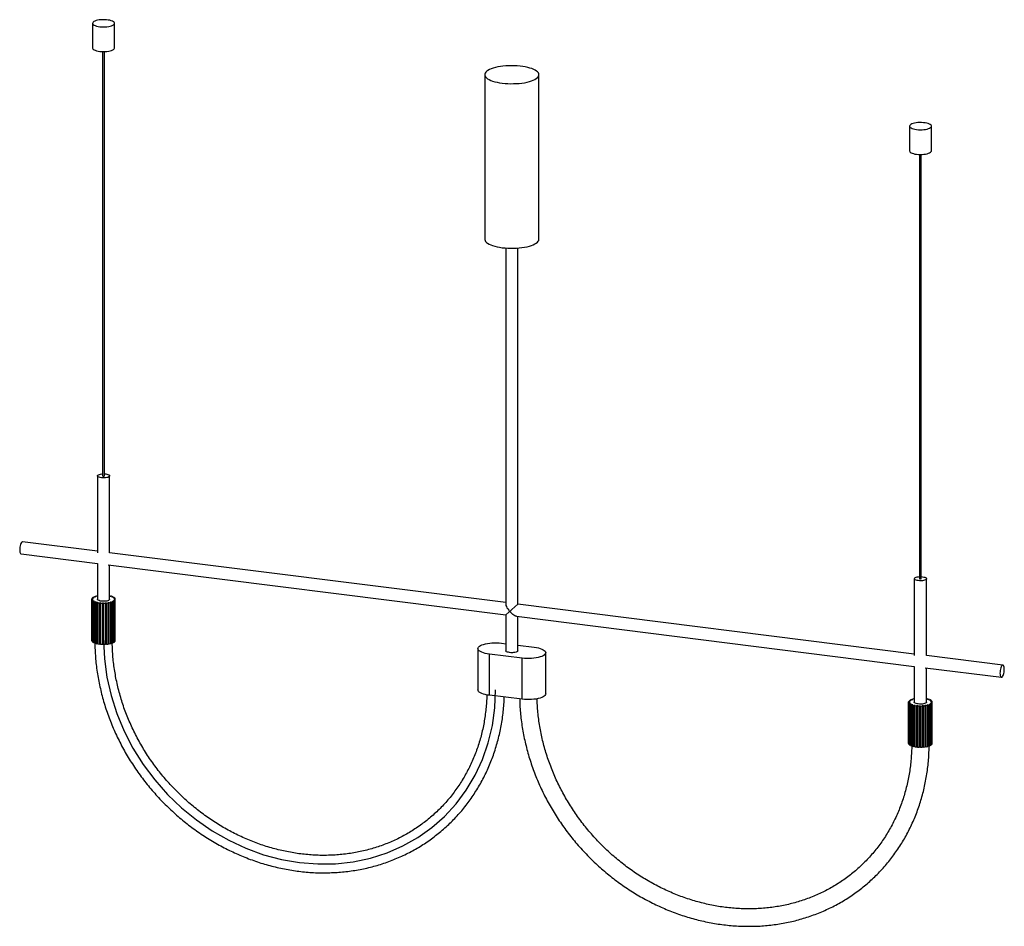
# Paper-space layout '_Dimétrica' of a CAD drawing. Header units: millimetres. Extents: x -564 to 564, y -787 to 252.
import ezdxf

# ---------------------------------------------------------------- set-up
doc = ezdxf.new("R2010")
doc.units = ezdxf.units.MM

psp = doc.layouts.new('_Dimétrica')

# ---------------------------------------------------------------- linework, layer by layer
at = {"color": 7, "linetype": 'Continuous', "lineweight": 25}
for p, q in [((-480, 247.5), (-480, 219.2)), ((-455, 219.2), (-455, 247.5)), ((-468.5, 215), (-468.5, -271.1)), ((-466.5, -271.1), (-466.5, 215)), ((-31, 188.6), (-31, 0)), ((31, 0), (31, 188.6)), ((455.4, 129.6), (455.4, 101.3)), ((480.4, 101.3), (480.4, 129.6)), ((466.9, 97.2), (466.9, -388.9)), ((468.9, -388.9), (468.9, 97.2)), ((-7, -10.1), (-7, -418.1)), ((7, -418.1), (7, -10.1)), ((-474.5, -271.1), (-474.5, -359.2)), ((-460.5, -359.2), (-460.5, -271.1)), ((-474.5, -357.4), (-560.2, -346.6)), ((-561.9, -360.5), (-474.5, -371.5)), ((-7, -416.3), (-460.5, -359.2)), ((-474.5, -371.5), (-474.5, -412.5)), ((-462.2, -373.1), (-7, -430.4)), ((-460.5, -412.5), (-460.5, -373.3)), ((460.9, -388.9), (460.9, -477)), ((474.9, -477), (474.9, -388.9)), ((-480.8, -411.7), (-481, -412.3)), ((-481, -412.3), (-480, -412.4)), ((-481, -459.5), (-481, -412.3)), ((-481, -412.8), (-480.7, -413.5)), ((-480, -412.8), (-481, -412.8)), ((-481, -460), (-481, -412.8)), ((-479.8, -411.7), (-480.8, -411.7)), ((-480.7, -413.5), (-479.7, -413.4)), ((-480.7, -460.6), (-480.7, -413.5)), ((-479.8, -410.6), (-480.5, -411.2)), ((-480.5, -411.2), (-479.5, -411.3)), ((-480.5, -411.7), (-480.5, -411.2)), ((-479.4, -413.8), (-480.3, -413.9)), ((-480.3, -413.9), (-479.6, -414.5)), ((-480.3, -461.1), (-480.3, -413.9)), ((-480, -412.5), (-480, -412.8)), ((-478.8, -410.7), (-479.8, -410.6)), ((-479.7, -413.4), (-479.7, -413.8)), ((-479.6, -414.5), (-478.6, -414.4)), ((-479.6, -461.7), (-479.6, -414.5)), ((-478, -409.6), (-479.1, -410.2)), ((-479.1, -410.2), (-478.3, -410.4)), ((-479.1, -410.7), (-479.1, -410.2)), ((-478.1, -414.7), (-478.9, -414.9)), ((-478.9, -414.9), (-477.7, -415.5)), ((-478.9, -462.1), (-478.9, -414.9)), ((-478.6, -414.4), (-478.6, -414.9)), ((-477.1, -409.8), (-478, -409.6)), ((-477.7, -415.5), (-476.9, -415.3)), ((-477.7, -462.6), (-477.7, -415.5)), ((-475.5, -408.9), (-477, -409.3)), ((-477, -409.3), (-476.3, -409.6)), ((-477, -409.8), (-477, -409.3)), ((-476.9, -415.3), (-476.9, -462.4)), ((-476.1, -415.5), (-476.7, -415.8)), ((-476.7, -415.8), (-475.2, -416.2)), ((-476.7, -462.9), (-476.7, -415.8)), ((-474.8, -409.1), (-475.5, -408.9)), ((-475.2, -416.2), (-474.5, -416)), ((-475.2, -463.4), (-475.2, -416.2)), ((-474.5, -416), (-474.5, -463.1)), ((-473.5, -416.2), (-474, -416.5)), ((-474, -416.5), (-472.1, -416.7)), ((-474, -463.6), (-474, -416.5)), ((-472.1, -416.7), (-471.7, -416.4)), ((-472.1, -463.9), (-472.1, -416.7)), ((-471.7, -416.4), (-471.7, -463.6)), ((-470.6, -416.5), (-470.8, -416.9)), ((-470.8, -416.9), (-468.8, -417)), ((-470.8, -464), (-470.8, -416.9)), ((-468.8, -417), (-468.7, -416.7)), ((-468.8, -464.1), (-468.8, -417)), ((-468.7, -416.7), (-468.7, -463.8)), ((-467.5, -416.7), (-467.4, -417)), ((-467.5, -463.8), (-467.5, -416.7)), ((-467.4, -417), (-465.4, -417)), ((-467.4, -464.2), (-467.4, -417)), ((-465.4, -417), (-465.5, -416.6)), ((-465.4, -464.1), (-465.4, -417)), ((-464.4, -416.5), (-464.1, -416.9)), ((-464.4, -463.7), (-464.4, -416.5)), ((-464.1, -416.9), (-462.2, -416.7)), ((-464.1, -464), (-464.1, -416.9)), ((-462.2, -416.7), (-462.5, -416.3)), ((-462.2, -463.8), (-462.2, -416.7)), ((-461.5, -416.2), (-460.9, -416.5)), ((-461.5, -463.3), (-461.5, -416.2)), ((-460.9, -416.5), (-459.2, -416.1)), ((-460.9, -463.6), (-460.9, -416.5)), ((-459.6, -408.8), (-460.5, -408.7)), ((-460.1, -409.1), (-459.6, -408.8)), ((-459.2, -416.1), (-459.8, -415.8)), ((-459.6, -409.3), (-459.6, -408.8)), ((-458.5, -409.1), (-459.2, -409.4)), ((-459.2, -463.2), (-459.2, -416.1)), ((-459, -415.5), (-458.2, -415.8)), ((-459, -462.7), (-459, -415.5)), ((-457.1, -409.6), (-458.5, -409.1)), ((-458.2, -415.8), (-456.8, -415.3)), ((-458.2, -462.9), (-458.2, -415.8)), ((-457.8, -409.9), (-457.1, -409.6)), ((-456.8, -415.3), (-457.6, -415.1)), ((-456.3, -410), (-457.2, -410.2)), ((-457.1, -410.1), (-457.1, -409.6)), ((-456.9, -414.7), (-456, -414.9)), ((-456.9, -415.3), (-456.9, -414.7)), ((-456.8, -462.4), (-456.8, -415.3)), ((-455.3, -410.6), (-456.3, -410)), ((-456.2, -410.7), (-455.3, -410.6)), ((-455.1, -414.3), (-456, -414.2)), ((-456, -414.9), (-455.1, -414.3)), ((-456, -462), (-456, -414.9)), ((-454.7, -411), (-455.7, -411.1)), ((-455.6, -413.8), (-454.6, -413.9)), ((-455.6, -414.2), (-455.6, -413.8)), ((-455.3, -411), (-455.3, -410.6)), ((-455.2, -411.7), (-454.2, -411.6)), ((-454.1, -413.2), (-455.1, -413.2)), ((-455.1, -461.5), (-455.1, -414.3)), ((-454, -412.1), (-455, -412.1)), ((-455, -412.8), (-454, -412.8)), ((-455, -413.2), (-455, -412.8)), ((-454.2, -411.6), (-454.7, -411)), ((-454.6, -413.9), (-454.1, -413.2)), ((-454.6, -461), (-454.6, -413.9)), ((-454.2, -412.1), (-454.2, -411.6)), ((-454.1, -460.4), (-454.1, -413.2)), ((-454, -412.8), (-454, -412.1)), ((-454, -459.9), (-454, -412.8)), ((-7, -430.4), (7, -418.1)), ((460.9, -475.3), (7, -418.1)), ((-7, -430.4), (-7, -471.4)), ((5.3, -432), (460.9, -489.4)), ((7, -471.4), (7, -432.2)), ((-481, -459.5), (-481, -459.5)), ((-481, -460), (-480.7, -460.6)), ((-480.7, -460.6), (-480.3, -460.6)), ((-480.3, -461.1), (-479.6, -461.7)), ((-479.6, -461.7), (-478.9, -461.6)), ((-478.9, -462.1), (-477.7, -462.6)), ((-456.8, -461.9), (-456, -462)), ((-456, -462), (-455.1, -461.5)), ((-455.1, -461), (-454.6, -461)), ((-454.6, -461), (-454.1, -460.4)), ((-454.1, -459.9), (-454, -459.9)), ((-477.7, -462.6), (-476.9, -462.4)), ((-476.7, -462.9), (-475.2, -463.4)), ((-475.2, -463.4), (-474.5, -463.1)), ((-474, -463.6), (-472.1, -463.9)), ((-472.1, -463.9), (-471.7, -463.6)), ((-470.8, -464), (-468.8, -464.1)), ((-468.8, -464.1), (-468.7, -463.8)), ((-467.5, -463.8), (-467.4, -464.2)), ((-467.4, -464.2), (-465.4, -464.1)), ((-464.4, -463.7), (-464.1, -464)), ((-464.1, -464), (-462.2, -463.8)), ((-461.5, -463.3), (-460.9, -463.6)), ((-460.9, -463.6), (-459.2, -463.2)), ((-459, -462.7), (-458.2, -462.9)), ((-458.2, -462.9), (-456.8, -462.4)), ((-38.8, -469.1), (-38.8, -516.3)), ((-11.9, -462.9), (-7, -463.5)), ((7, -465.2), (25.6, -467.4)), ((11.9, -480), (-25.6, -475.4)), ((-25.6, -522.5), (-25.6, -475.4)), ((11.9, -527.1), (11.9, -480)), ((38.8, -520.8), (38.8, -473.7)), ((562.3, -488.1), (474.9, -477)), ((460.9, -489.4), (460.9, -530.4)), ((473.2, -490.9), (560.6, -501.9)), ((474.9, -530.4), (474.9, -491.2)), ((11.9, -527.1), (-25.6, -522.5)), ((454.6, -529.5), (454.4, -530.2)), ((455.6, -529.6), (454.6, -529.5)), ((455.6, -528.5), (454.9, -529.1)), ((454.9, -529.1), (455.9, -529.2)), ((454.9, -529.5), (454.9, -529.1)), ((456.6, -528.6), (455.6, -528.5)), ((457.5, -527.5), (456.3, -528)), ((456.3, -528), (457.2, -528.2)), ((456.3, -528.5), (456.3, -528)), ((458.3, -527.7), (457.5, -527.5)), ((459.9, -526.7), (458.4, -527.2)), ((458.4, -527.2), (459.1, -527.4)), ((458.4, -527.7), (458.4, -527.2)), ((460.6, -527), (459.9, -526.7)), ((475.8, -526.7), (474.9, -526.5)), ((475.3, -527), (475.8, -526.7)), ((475.8, -527.1), (475.8, -526.7)), ((476.9, -527), (476.2, -527.2)), ((478.3, -527.5), (476.9, -527)), ((477.6, -527.7), (478.3, -527.5)), ((479.2, -527.8), (478.2, -528)), ((478.3, -528), (478.3, -527.5)), ((480.1, -528.4), (479.2, -527.8)), ((479.2, -528.6), (480.1, -528.4)), ((480.7, -528.8), (479.7, -528.9)), ((480.1, -528.9), (480.1, -528.4)), ((480.2, -529.6), (481.2, -529.5)), ((481.2, -529.5), (480.7, -528.8)), ((481.2, -530), (481.2, -529.5)), ((454.4, -530.2), (455.4, -530.2)), ((454.4, -577.3), (454.4, -530.2)), ((455.4, -530.6), (454.4, -530.7)), ((454.4, -530.7), (454.7, -531.3)), ((454.4, -577.8), (454.4, -530.7)), ((454.7, -531.3), (455.7, -531.3)), ((454.7, -578.5), (454.7, -531.3)), ((456, -531.6), (455.1, -531.8)), ((455.1, -531.8), (455.8, -532.4)), ((455.1, -578.9), (455.1, -531.8)), ((455.4, -530.4), (455.4, -530.6)), ((455.7, -531.3), (455.7, -531.7)), ((455.8, -532.4), (456.8, -532.3)), ((455.8, -579.5), (455.8, -532.4)), ((457.4, -532.6), (456.5, -532.8)), ((456.5, -532.8), (457.7, -533.3)), ((456.5, -579.9), (456.5, -532.8)), ((456.8, -532.3), (456.8, -532.7)), ((457.7, -533.3), (458.6, -533.1)), ((457.7, -580.5), (457.7, -533.3)), ((458.6, -533.1), (458.6, -580.3)), ((459.3, -533.4), (458.7, -533.7)), ((458.7, -533.7), (460.3, -534.1)), ((458.7, -580.8), (458.7, -533.7)), ((460.3, -534.1), (460.9, -533.8)), ((460.3, -581.2), (460.3, -534.1)), ((460.9, -533.8), (460.9, -580.9)), ((461.9, -534), (461.5, -534.3)), ((461.5, -534.3), (463.3, -534.6)), ((461.5, -581.5), (461.5, -534.3)), ((463.3, -534.6), (463.7, -534.3)), ((463.3, -581.7), (463.3, -534.6)), ((463.7, -534.3), (463.7, -581.4)), ((464.8, -534.4), (464.6, -534.7)), ((464.6, -534.7), (466.6, -534.8)), ((464.6, -581.9), (464.6, -534.7)), ((466.6, -534.8), (466.8, -534.5)), ((466.6, -582), (466.6, -534.8)), ((466.8, -534.5), (466.8, -581.6)), ((467.9, -534.5), (468, -534.9)), ((467.9, -581.7), (467.9, -534.5)), ((468, -534.9), (470, -534.8)), ((468, -582), (468, -534.9)), ((470, -534.8), (469.9, -534.5)), ((470, -582), (470, -534.8)), ((471, -534.4), (471.3, -534.7)), ((471, -581.5), (471, -534.4)), ((471.3, -534.7), (473.2, -534.5)), ((471.3, -581.9), (471.3, -534.7)), ((473.2, -534.5), (472.9, -534.2)), ((473.2, -581.6), (473.2, -534.5)), ((473.9, -534), (474.5, -534.3)), ((473.9, -581.2), (473.9, -534)), ((474.5, -534.3), (476.2, -533.9)), ((474.5, -581.4), (474.5, -534.3)), ((476.2, -533.9), (475.6, -533.6)), ((476.2, -581.1), (476.2, -533.9)), ((476.5, -533.4), (477.2, -533.6)), ((476.5, -580.5), (476.5, -533.4)), ((477.2, -533.6), (478.6, -533.1)), ((477.2, -580.8), (477.2, -533.6)), ((478.6, -533.1), (477.8, -532.9)), ((478.5, -532.6), (479.4, -532.8)), ((478.5, -533.1), (478.5, -532.6)), ((478.6, -580.3), (478.6, -533.1)), ((480.3, -532.2), (479.4, -532)), ((479.4, -532.8), (480.3, -532.2)), ((479.4, -579.9), (479.4, -532.8)), ((479.8, -531.7), (480.8, -531.7)), ((479.8, -532.1), (479.8, -531.7)), ((481.3, -531.1), (480.3, -531)), ((480.3, -579.3), (480.3, -532.2)), ((481.4, -530), (480.4, -530)), ((480.4, -530.6), (481.4, -530.6)), ((480.4, -531), (480.4, -530.6)), ((480.8, -531.7), (481.3, -531.1)), ((480.8, -578.9), (480.8, -531.7)), ((481.3, -578.2), (481.3, -531.1)), ((481.4, -530.6), (481.4, -530)), ((481.4, -577.8), (481.4, -530.6)), ((454.4, -577.3), (454.4, -577.3)), ((454.4, -577.8), (454.7, -578.5)), ((454.7, -578.5), (455.1, -578.4)), ((455.1, -578.9), (455.8, -579.5)), ((455.8, -579.5), (456.5, -579.4)), ((456.5, -579.9), (457.7, -580.5)), ((457.7, -580.5), (458.6, -580.3)), ((458.7, -580.8), (460.3, -581.2)), ((460.3, -581.2), (460.9, -580.9)), ((461.5, -581.5), (463.3, -581.7)), ((463.3, -581.7), (463.7, -581.4)), ((464.6, -581.9), (466.6, -582)), ((466.6, -582), (466.8, -581.6)), ((467.9, -581.7), (468, -582)), ((468, -582), (470, -582)), ((471, -581.5), (471.3, -581.9)), ((471.3, -581.9), (473.2, -581.6)), ((473.9, -581.2), (474.5, -581.4)), ((474.5, -581.4), (476.2, -581.1)), ((476.5, -580.5), (477.2, -580.8)), ((477.2, -580.8), (478.6, -580.3)), ((478.6, -579.8), (479.4, -579.9)), ((479.4, -579.9), (480.3, -579.3)), ((480.3, -578.8), (480.8, -578.9)), ((480.8, -578.9), (481.3, -578.2)), ((481.3, -577.8), (481.4, -577.8))]:
    psp.add_line(p, q, dxfattribs=at)
at = {"color": 7, "linetype": 'Continuous', "lineweight": 25, "flags": 128}
for points in [[(-471.9, 243.6), (-469.9, 243.4), (-467.8, 243.3), (-465.6, 243.3), (-463.6, 243.5), (-461.6, 243.8), (-459.9, 244.2), (-458.3, 244.6), (-457, 245.2), (-456, 245.8), (-455.3, 246.5), (-455, 247.2), (-455.1, 247.9), (-455.5, 248.6), (-456.2, 249.3), (-457.3, 249.9), (-458.6, 250.4), (-460.3, 250.9), (-462.1, 251.2), (-464.1, 251.5), (-466.2, 251.6), (-468.3, 251.6), (-470.4, 251.5), (-472.4, 251.3), (-474.3, 251), (-475.9, 250.5), (-477.4, 250), (-478.5, 249.4), (-479.4, 248.8), (-479.9, 248.1), (-480, 247.4), (-479.8, 246.7), (-479.2, 246), (-478.3, 245.4), (-477.1, 244.8), (-475.6, 244.3), (-473.8, 243.9), (-471.9, 243.6)], [(-480, 219.2), (-480, 219.1), (-479.8, 218.4), (-479.2, 217.7), (-478.3, 217.1), (-477.1, 216.5), (-475.6, 216), (-473.8, 215.6), (-471.9, 215.3)], [(-471.9, 215.3), (-469.9, 215.1), (-467.8, 215), (-465.6, 215.1), (-463.6, 215.2), (-461.6, 215.5), (-459.9, 215.9), (-458.3, 216.4), (-457, 216.9), (-456, 217.5), (-455.3, 218.2), (-455, 218.9), (-455, 219.2)], [(-11, 178.9), (-7.8, 178.6), (-4.6, 178.3), (-1.3, 178.2), (2, 178.3), (5.3, 178.4), (8.5, 178.6), (11.6, 179), (14.6, 179.4), (17.4, 180), (20.1, 180.7), (22.5, 181.4), (24.6, 182.3), (26.5, 183.2), (28, 184.1), (29.3, 185.2), (30.2, 186.2), (30.8, 187.3), (31, 188.4), (30.9, 189.5), (30.4, 190.6), (29.6, 191.7), (28.4, 192.7), (26.9, 193.7), (25.2, 194.6), (23.1, 195.5), (20.8, 196.2), (18.2, 196.9), (15.4, 197.5), (12.5, 198), (9.4, 198.4), (6.2, 198.7), (2.9, 198.8), (-0.4, 198.9), (-3.6, 198.8), (-6.9, 198.6), (-10.1, 198.3), (-13.1, 197.9), (-16, 197.4), (-18.8, 196.8), (-21.3, 196.1), (-23.6, 195.3), (-25.6, 194.4), (-27.3, 193.5), (-28.7, 192.5), (-29.8, 191.4), (-30.5, 190.4), (-30.9, 189.3), (-31, 188.2), (-30.7, 187.1), (-30, 186), (-29, 184.9), (-27.7, 183.9), (-26.1, 183), (-24.2, 182.1), (-22, 181.3), (-19.5, 180.5), (-16.8, 179.9), (-14, 179.3), (-11, 178.9)], [(463.5, 125.7), (465.5, 125.5), (467.6, 125.4), (469.8, 125.5), (471.8, 125.7), (473.8, 125.9), (475.6, 126.3), (477.1, 126.8), (478.4, 127.3), (479.4, 128), (480.1, 128.6), (480.4, 129.3), (480.4, 130), (480, 130.7), (479.2, 131.4), (478.1, 132), (476.8, 132.6), (475.1, 133), (473.3, 133.4), (471.3, 133.6), (469.3, 133.8), (467.1, 133.8), (465, 133.7), (463, 133.4), (461.1, 133.1), (459.5, 132.7), (458, 132.2), (456.9, 131.6), (456.1, 130.9), (455.6, 130.2), (455.4, 129.5), (455.6, 128.8), (456.2, 128.1), (457.1, 127.5), (458.4, 126.9), (459.9, 126.4), (461.6, 126), (463.5, 125.7)], [(455.4, 101.3), (455.4, 101.2), (455.6, 100.5), (456.2, 99.9), (457.1, 99.2), (458.4, 98.6), (459.9, 98.1), (461.6, 97.7), (463.5, 97.4)], [(463.5, 97.4), (465.5, 97.2), (467.6, 97.2), (469.8, 97.2), (471.8, 97.4), (473.8, 97.6), (475.6, 98), (477.1, 98.5), (478.4, 99.1), (479.4, 99.7), (480.1, 100.4), (480.4, 101.1), (480.4, 101.3)], [(-31, 0), (-31, -0.4), (-30.7, -1.5), (-30, -2.6), (-29, -3.6), (-27.7, -4.6), (-26.1, -5.6), (-24.2, -6.5), (-22, -7.3), (-19.5, -8), (-16.8, -8.7), (-14, -9.2), (-11, -9.7)], [(-11, -9.7), (-7.8, -10), (-4.6, -10.2), (-1.3, -10.3), (2, -10.3), (5.3, -10.2), (8.5, -9.9), (11.6, -9.6), (14.6, -9.1), (17.4, -8.5), (20.1, -7.9), (22.5, -7.1), (24.6, -6.3), (26.5, -5.4), (28, -4.4), (29.3, -3.4), (30.2, -2.3), (30.8, -1.3), (31, -0.2), (31, 0)], [(-466.5, -268.8), (-465, -268.9), (-463.6, -269.1), (-462.4, -269.5), (-461.5, -269.9), (-460.8, -270.4), (-460.5, -270.9), (-460.6, -271.4), (-460.9, -271.9), (-461.7, -272.4), (-462.7, -272.8), (-463.9, -273.1), (-465.3, -273.3), (-466.9, -273.4), (-468.4, -273.4), (-470, -273.3), (-471.4, -273), (-472.6, -272.7), (-473.5, -272.3), (-474.2, -271.8), (-474.5, -271.3), (-474.4, -270.8), (-474, -270.3), (-473.3, -269.8), (-472.3, -269.4), (-471.1, -269.1), (-469.6, -268.9), (-468.5, -268.8)], [(-468.5, -271.1), (-468.5, -271.1), (-468.4, -271.2), (-468.2, -271.3), (-467.8, -271.4)], [(-467.8, -271.4), (-467.5, -271.4), (-467.1, -271.4), (-466.8, -271.3), (-466.6, -271.2), (-466.5, -271.1)], [(-560.2, -346.6), (-560.5, -346.7), (-561, -347), (-561.6, -347.6), (-562.1, -348.6), (-562.6, -349.8), (-563, -351.2), (-563.3, -352.7), (-563.4, -354.2), (-563.5, -355.8), (-563.4, -357.2), (-563.3, -358.4), (-563, -359.4), (-562.6, -360.1), (-562.1, -360.5), (-561.9, -360.5)], [(468.9, -386.6), (470.4, -386.8), (471.8, -387), (473, -387.3), (473.9, -387.7), (474.6, -388.2), (474.9, -388.7), (474.9, -389.3), (474.5, -389.8), (473.8, -390.2), (472.7, -390.6), (471.5, -390.9), (470.1, -391.2), (468.5, -391.3), (467, -391.2), (465.4, -391.1), (464.1, -390.9), (462.9, -390.5), (461.9, -390.1), (461.3, -389.7), (460.9, -389.1), (461, -388.6), (461.4, -388.1), (462.1, -387.6), (463.1, -387.2), (464.3, -386.9), (465.8, -386.7), (466.9, -386.6)], [(466.9, -388.9), (466.9, -388.9), (467, -389.1), (467.2, -389.2), (467.6, -389.2)], [(467.6, -389.2), (468, -389.3), (468.3, -389.2), (468.7, -389.2), (468.9, -389.1), (468.9, -388.9)], [(-460.5, -412.5), (-460.6, -412.8), (-460.9, -413.3), (-461.7, -413.8), (-462.7, -414.2), (-463.9, -414.5), (-465.3, -414.7), (-466.9, -414.8), (-468.4, -414.8), (-470, -414.7), (-471.4, -414.5), (-472.6, -414.1), (-473.5, -413.7), (-474.2, -413.2), (-474.5, -412.7), (-474.5, -412.5)], [(-7, -418.1), (-7, -418.6), (-6.7, -419.7), (-6.2, -420.9), (-5.6, -422.2), (-4.7, -423.6), (-3.6, -425), (-2.5, -426.4)], [(5.3, -432), (4.4, -431.8), (3.4, -431.4), (2.3, -430.7), (1.1, -429.9), (-0.1, -428.9), (-1.3, -427.7), (-2.5, -426.4)], [(-476.7, -462.5), (-476.8, -462.4), (-476.9, -462.4)], [(-25.6, -475.4), (-28.1, -475), (-30.5, -474.5), (-32.6, -474), (-34.4, -473.3), (-36, -472.5), (-37.2, -471.7), (-38.1, -470.9), (-38.6, -470), (-38.8, -469.1), (-38.6, -468.2), (-38, -467.3), (-37.1, -466.4), (-35.8, -465.6), (-34.2, -464.9), (-32.3, -464.2), (-30.2, -463.6), (-27.8, -463.2), (-25.3, -462.8), (-22.7, -462.6), (-20, -462.5), (-17.3, -462.5), (-14.6, -462.6), (-11.9, -462.9)], [(7, -471.4), (6.9, -471.7), (6.5, -472.2), (5.8, -472.7), (4.8, -473.1), (3.6, -473.4), (2.1, -473.6), (0.6, -473.7), (-1, -473.7), (-2.5, -473.6), (-3.9, -473.3), (-5.1, -473), (-6, -472.6), (-6.7, -472.1), (-7, -471.6), (-7, -471.4)], [(25.6, -467.4), (28.1, -467.8), (30.5, -468.3), (32.6, -468.9), (34.4, -469.5), (36, -470.3), (37.2, -471.1), (38.1, -471.9), (38.6, -472.8), (38.8, -473.7), (38.6, -474.7), (38, -475.5), (37.1, -476.4), (35.8, -477.2), (34.2, -477.9), (32.3, -478.6), (30.2, -479.2), (27.8, -479.6), (25.3, -480), (22.7, -480.2), (20, -480.3), (17.3, -480.3), (14.6, -480.2), (11.9, -480)], [(563.9, -492.8), (563.9, -491.4), (563.7, -490.2), (563.4, -489.2), (563, -488.5), (562.5, -488.1), (562, -488.1), (561.5, -488.4), (560.9, -489.1), (560.4, -490), (559.9, -491.2), (559.5, -492.6), (559.2, -494.1), (559.1, -495.7), (559, -497.2), (559.1, -498.6), (559.2, -499.8), (559.5, -500.8), (559.9, -501.5), (560.4, -501.9), (560.9, -501.9), (561.5, -501.6), (562, -501), (562.5, -500), (563, -498.8), (563.4, -497.4), (563.7, -495.9), (563.9, -494.3), (563.9, -492.8)], [(-25.6, -522.5), (-28.1, -522.2), (-30.5, -521.7), (-32.6, -521.1), (-34.4, -520.4), (-36, -519.7), (-37.2, -518.9), (-38.1, -518), (-38.6, -517.1), (-38.8, -516.3)], [(38.8, -520.8), (38.8, -520.9), (38.6, -521.8), (38, -522.7), (37.1, -523.5), (35.8, -524.3), (34.2, -525.1), (32.3, -525.7), (30.2, -526.3), (27.8, -526.8), (25.3, -527.1), (22.7, -527.4), (20, -527.5), (17.3, -527.5), (14.6, -527.3), (11.9, -527.1)], [(474.9, -530.4), (474.9, -530.7), (474.5, -531.2), (473.8, -531.6), (472.7, -532), (471.5, -532.4), (470.1, -532.6), (468.5, -532.7), (467, -532.7), (465.4, -532.5), (464.1, -532.3), (462.9, -532), (461.9, -531.5), (461.3, -531.1), (460.9, -530.6), (460.9, -530.4)], [(458.7, -580.3), (458.7, -580.3), (458.6, -580.3)]]:
    psp.add_lwpolyline(points, dxfattribs=at)
at = {"color": 7, "linetype": 'Continuous', "flags": 128}
psp.add_lwpolyline([(-467.5, -459.6), (-466.5, -480.6), (-463.7, -501.7), (-458.9, -522.6), (-452.3, -543.3), (-444, -563.5), (-433.9, -583), (-422.1, -601.7), (-408.9, -619.5), (-394.2, -636.1), (-378.3, -651.5), (-361.2, -665.4), (-343.1, -677.9), (-324.1, -688.7), (-304.4, -697.8), (-284.2, -705.2), (-263.7, -710.6), (-243, -714.2), (-222.3, -715.8), (-201.7, -715.5), (-181.6, -713.3), (-161.9, -709.1), (-142.9, -703.1), (-124.8, -695.2), (-107.7, -685.5), (-91.7, -674.2), (-77.1, -661.3), (-63.8, -646.9), (-52.1, -631.1), (-42, -614.1), (-33.7, -596), (-27.1, -577.1), (-22.3, -557.3), (-19.5, -537), (-18.5, -516.2)], dxfattribs=at)
at = {"color": 7, "linetype": 'Continuous', "lineweight": 25}
for centre, radius, start, end in [((-478.6, -412.5), 1.4, 174.8808, 190.4868), ((-477.7, -412.9), 2.39, 138.7736, 149.6807), ((-477.5, -411.9), 2.7, 214.3339, 224.3995), ((-475.2, -415.9), 6.34, 119.3393, 125.0357), ((-474.8, -408.5), 7.08, 237.048, 242.3386), ((-472, -422.7), 13.8, 108.4211, 111.8111), ((-471.6, -401.3), 14.9, 249.407, 252.6234), ((-469.6, -430.9), 22.3, 102.6934, 103.5645), ((-469.1, -391.9), 24.7, 257.3032, 259.603), ((-467.8, -383.4), 33.2, 263.2, 265.0865), ((-467.5, -379.3), 37.4, 268.2254, 269.9702), ((-467.4, -381.2), 35.4, 273.0435, 274.8509), ((-466.5, -388.4), 28.2, 278.2209, 280.3241), ((-464.8, -428.3), 19.7, 73.7109, 76.3803), ((-464.5, -397.9), 18.5, 284.4958, 287.2817), ((-461.8, -419.7), 10.6, 64.0386, 68.0755), ((-461.4, -406.2), 9.66, 293.2202, 297.5204), ((-458.7, -414.4), 4.44, 47.5582, 54.7787), ((-458.4, -411), 3.93, 307.4908, 315.3285), ((-456.7, -412.6), 1.74, 16.3539, 29.8626), ((-456.6, -412.5), 1.6, 334.5269, 348.7967), ((-469.2, -439.7), 23.9, 257.2846, 258.6133), ((-467.8, -430.8), 33, 263.1957, 264.7837), ((-467.5, -426.4), 37.4, 268.2254, 269.9702), ((-467.4, -428.4), 35.4, 273.0435, 274.8509), ((-466.5, -436), 27.8, 278.8973, 280.3341), ((-464.1, -446.1), 17.4, 286.3057, 287.3214), ((457.7, -530.8), 2.39, 138.7736, 149.6807), ((460.3, -533.8), 6.34, 119.3393, 125.0357), ((463.4, -540.5), 13.8, 108.4211, 111.8111), ((465.8, -548.7), 22.3, 102.6934, 103.5645), ((470.6, -546.2), 19.7, 73.7109, 76.3803), ((473.6, -537.6), 10.6, 64.0386, 68.0755), ((476.7, -532.2), 4.44, 47.5582, 54.7787), ((478.7, -530.4), 1.74, 16.3539, 29.8626), ((456.8, -530.4), 1.4, 174.8808, 190.4868), ((458, -529.7), 2.7, 214.3339, 224.3995), ((460.6, -526.3), 7.08, 237.048, 242.3386), ((463.8, -519.1), 14.9, 249.407, 252.6234), ((466.3, -509.7), 24.7, 257.3032, 259.603), ((467.6, -501.3), 33.2, 263.2, 265.0865), ((467.9, -497.2), 37.4, 268.2254, 269.9702), ((468, -499.1), 35.4, 273.0435, 274.8509), ((468.9, -506.2), 28.2, 278.2209, 280.3241), ((471, -515.7), 18.5, 284.4958, 287.2817), ((474, -524), 9.66, 293.2202, 297.5204), ((477, -528.9), 3.93, 307.4908, 315.3285), ((478.8, -530.3), 1.6, 334.5269, 348.7967), ((466.2, -557.6), 23.9, 257.2846, 258.6133), ((467.6, -548.6), 33, 263.1957, 264.7837), ((467.9, -544.3), 37.4, 268.2254, 269.9702), ((468, -546.2), 35.4, 273.0435, 274.8509), ((468.9, -553.9), 27.8, 278.8973, 280.3341), ((471.3, -563.9), 17.4, 286.3057, 287.3214)]:
    psp.add_arc(centre, radius, start, end, dxfattribs=at)
for points, knots in [([(-477.5, -462.6), (-477.5, -463.1), (-477.4, -466.4), (-477.2, -472.6), (-476.6, -481.1), (-475.7, -489.5), (-474.5, -498), (-473, -506.5), (-471.2, -514.9), (-469.2, -523.3), (-466.8, -531.7), (-464.2, -540), (-461.2, -548.2), (-458, -556.3), (-454.6, -564.4), (-450.8, -572.4), (-446.8, -580.3), (-442.6, -588), (-438.1, -595.6), (-433.3, -603.1), (-428.3, -610.5), (-423.1, -617.7), (-417.6, -624.7), (-411.9, -631.5), (-406, -638.2), (-399.9, -644.7), (-393.6, -650.9), (-387.1, -657), (-380.5, -662.9), (-373.6, -668.5), (-366.6, -673.9), (-359.4, -679.1), (-352.1, -684), (-344.6, -688.7), (-337, -693.1), (-329.3, -697.3), (-321.5, -701.2), (-313.6, -704.8), (-305.6, -708.2), (-297.5, -711.3), (-289.3, -714.1), (-281.1, -716.6), (-272.9, -718.8), (-264.6, -720.7), (-256.2, -722.4), (-247.9, -723.7), (-239.5, -724.7), (-231.2, -725.5), (-222.9, -725.9), (-214.6, -726), (-206.3, -725.8), (-198.1, -725.4), (-189.9, -724.6), (-181.8, -723.5), (-173.8, -722.1), (-165.8, -720.5), (-158, -718.5), (-150.3, -716.3), (-142.7, -713.7), (-135.2, -710.9), (-127.9, -707.8), (-120.7, -704.4), (-113.6, -700.7), (-106.8, -696.8), (-100, -692.6), (-93.5, -688.1), (-87.2, -683.4), (-81.1, -678.5), (-75.1, -673.3), (-69.4, -667.8), (-63.9, -662.2), (-58.6, -656.3), (-53.6, -650.2), (-48.8, -643.9), (-44.3, -637.4), (-40, -630.7), (-35.9, -623.9), (-32.1, -616.8), (-28.6, -609.6), (-25.4, -602.3), (-22.4, -594.8), (-19.7, -587.2), (-17.3, -579.4), (-15.2, -571.5), (-13.3, -563.6), (-11.8, -555.5), (-10.5, -547.3), (-9.6, -539.1), (-8.9, -531.5), (-8.7, -526.7), (-8.7, -524.6)], [0, 0, 0, 0, 0.002189, 0.0137, 0.025213, 0.036728, 0.048246, 0.059766, 0.071287, 0.08281, 0.094335, 0.105861, 0.117389, 0.128917, 0.140447, 0.151978, 0.163509, 0.175041, 0.186574, 0.198108, 0.209641, 0.221176, 0.23271, 0.244245, 0.25578, 0.267315, 0.278851, 0.290386, 0.301921, 0.313456, 0.324991, 0.336526, 0.34806, 0.359594, 0.371128, 0.382661, 0.394193, 0.405724, 0.417254, 0.428784, 0.440312, 0.451838, 0.463363, 0.474886, 0.486407, 0.497926, 0.509443, 0.520957, 0.532468, 0.543977, 0.555482, 0.566985, 0.578484, 0.58998, 0.601472, 0.61296, 0.624446, 0.635927, 0.647405, 0.65888, 0.670351, 0.681819, 0.693285, 0.704748, 0.716208, 0.727667, 0.739124, 0.75058, 0.762035, 0.77349, 0.784945, 0.7964, 0.807856, 0.819313, 0.830771, 0.842232, 0.853695, 0.86516, 0.876628, 0.888099, 0.899573, 0.911051, 0.922532, 0.934016, 0.945504, 0.956995, 0.96849, 0.979987, 0.991488, 1, 1, 1, 1]), ([(-28.6, -522), (-28.7, -524.1), (-28.8, -528.9), (-29.4, -536.2), (-30.3, -544), (-31.4, -551.8), (-32.9, -559.4), (-34.6, -567), (-36.7, -574.5), (-39, -581.8), (-41.6, -589), (-44.5, -596.1), (-47.6, -603.1), (-51, -609.8), (-54.7, -616.4), (-58.6, -622.9), (-62.8, -629.1), (-67.3, -635.2), (-71.9, -641), (-76.8, -646.7), (-82, -652.1), (-87.3, -657.3), (-92.9, -662.3), (-98.7, -667), (-104.7, -671.5), (-110.9, -675.7), (-117.2, -679.7), (-123.7, -683.4), (-130.4, -686.9), (-137.3, -690.1), (-144.3, -692.9), (-151.4, -695.6), (-158.6, -697.9), (-166, -699.9), (-173.5, -701.7), (-181, -703.1), (-188.7, -704.3), (-196.4, -705.2), (-204.2, -705.7), (-212, -706), (-219.9, -706), (-227.8, -705.6), (-235.7, -705), (-243.7, -704.1), (-251.6, -702.9), (-259.5, -701.3), (-267.4, -699.5), (-275.3, -697.4), (-283.1, -695.1), (-290.9, -692.4), (-298.6, -689.5), (-306.2, -686.2), (-313.8, -682.7), (-321.2, -679), (-328.6, -675), (-335.8, -670.7), (-342.9, -666.2), (-349.8, -661.4), (-356.6, -656.4), (-363.3, -651.1), (-369.8, -645.7), (-376.1, -640), (-382.2, -634.1), (-388.2, -628), (-393.9, -621.7), (-399.5, -615.3), (-404.8, -608.6), (-409.9, -601.8), (-414.8, -594.9), (-419.4, -587.8), (-423.8, -580.5), (-427.9, -573.2), (-431.8, -565.7), (-435.5, -558.1), (-438.9, -550.4), (-442, -542.6), (-444.8, -534.8), (-447.3, -526.9), (-449.6, -518.9), (-451.6, -510.9), (-453.3, -502.9), (-454.7, -494.8), (-455.9, -486.8), (-456.7, -478.7), (-457.3, -470.7), (-457.4, -465.3), (-457.5, -462.7)], [0, 0, 0, 0, 0.009421, 0.021346, 0.033274, 0.045206, 0.057141, 0.069081, 0.081026, 0.092975, 0.104928, 0.116886, 0.128849, 0.140816, 0.152788, 0.164764, 0.176745, 0.188729, 0.200716, 0.212706, 0.224699, 0.236694, 0.248689, 0.260686, 0.272683, 0.284678, 0.296673, 0.308665, 0.320655, 0.332642, 0.344626, 0.356606, 0.368582, 0.380554, 0.392521, 0.404484, 0.416442, 0.428396, 0.440346, 0.452291, 0.464232, 0.476169, 0.488103, 0.500032, 0.511959, 0.523882, 0.535802, 0.54772, 0.559635, 0.571548, 0.583459, 0.595369, 0.607276, 0.619182, 0.631087, 0.642991, 0.654893, 0.666795, 0.678696, 0.690597, 0.702496, 0.714396, 0.726295, 0.738193, 0.750091, 0.76199, 0.773887, 0.785785, 0.797683, 0.809581, 0.821479, 0.833378, 0.845276, 0.857175, 0.869075, 0.880975, 0.892876, 0.904778, 0.916681, 0.928585, 0.94049, 0.952398, 0.964307, 0.976218, 0.988131, 1, 1, 1, 1]), ([(9, -526.7), (9.1, -529.1), (9.2, -534.3), (9.8, -542.3), (10.7, -550.8), (11.9, -559.3), (13.4, -567.7), (15.2, -576.2), (17.3, -584.6), (19.6, -592.9), (22.3, -601.2), (25.2, -609.5), (28.4, -617.6), (31.8, -625.7), (35.6, -633.7), (39.6, -641.5), (43.8, -649.3), (48.4, -656.9), (53.1, -664.4), (58.1, -671.7), (63.3, -678.9), (68.8, -686), (74.5, -692.8), (80.4, -699.5), (86.5, -706), (92.8, -712.2), (99.3, -718.3), (106, -724.2), (112.8, -729.8), (119.8, -735.2), (127, -740.4), (134.3, -745.3), (141.8, -750), (149.4, -754.4), (157.1, -758.6), (164.9, -762.5), (172.8, -766.1), (180.8, -769.5), (188.9, -772.6), (197.1, -775.4), (205.3, -777.9), (213.5, -780.1), (221.8, -782), (230.2, -783.6), (238.5, -785), (246.9, -786), (255.2, -786.7), (263.6, -787.2), (271.9, -787.3), (280.1, -787.1), (288.4, -786.7), (296.5, -785.9), (304.6, -784.8), (312.6, -783.4), (320.6, -781.8), (328.4, -779.8), (336.1, -777.5), (343.7, -775), (351.2, -772.2), (358.6, -769), (365.7, -765.7), (372.8, -762), (379.7, -758.1), (386.4, -753.9), (392.9, -749.4), (399.2, -744.7), (405.4, -739.7), (411.3, -734.5), (417, -729.1), (422.5, -723.5), (427.8, -717.6), (432.8, -711.5), (437.6, -705.2), (442.2, -698.7), (446.5, -692), (450.5, -685.2), (454.3, -678.1), (457.8, -670.9), (461.1, -663.6), (464, -656.1), (466.7, -648.5), (469.1, -640.7), (471.3, -632.8), (473.1, -624.8), (474.6, -616.8), (475.9, -608.6), (476.9, -600.4), (477.5, -592.1), (477.8, -585.4), (477.9, -581.6), (477.9, -580.5)], [0, 0, 0, 0, 0.0097121, 0.0211864, 0.0326631, 0.0441419, 0.0556229, 0.0671056, 0.0785902, 0.0900763, 0.1015638, 0.1130526, 0.1245425, 0.1360335, 0.1475254, 0.1590181, 0.1705116, 0.1820056, 0.1935003, 0.2049954, 0.2164909, 0.2279867, 0.2394828, 0.2509792, 0.2624756, 0.2739722, 0.2854688, 0.2969653, 0.3084618, 0.319958, 0.331454, 0.3429497, 0.3544449, 0.3659397, 0.3774338, 0.3889272, 0.4004198, 0.4119113, 0.4234018, 0.434891, 0.4463787, 0.4578649, 0.4693493, 0.4808317, 0.492312, 0.50379, 0.5152655, 0.5267383, 0.5382083, 0.5496752, 0.561139, 0.5725995, 0.5840566, 0.5955102, 0.6069602, 0.6184067, 0.6298497, 0.6412892, 0.6527253, 0.6641582, 0.675588, 0.6870149, 0.6984393, 0.7098614, 0.7212816, 0.7327003, 0.7441177, 0.7555344, 0.7669508, 0.7783671, 0.7897837, 0.8012011, 0.8126197, 0.8240399, 0.8354619, 0.8468862, 0.858313, 0.8697426, 0.8811751, 0.8926109, 0.9040498, 0.9154922, 0.9269379, 0.9383871, 0.9498397, 0.9612956, 0.9727548, 0.9842171, 0.9956825, 1, 1, 1, 1]), ([(457.9, -580.4), (457.9, -580.8), (457.9, -583.9), (457.6, -589.6), (457, -597.5), (456.2, -605.3), (455, -613.1), (453.5, -620.7), (451.8, -628.3), (449.7, -635.8), (447.4, -643.1), (444.8, -650.3), (442, -657.4), (438.8, -664.3), (435.4, -671.1), (431.7, -677.7), (427.8, -684.2), (423.6, -690.4), (419.2, -696.5), (414.5, -702.3), (409.6, -708), (404.4, -713.4), (399.1, -718.6), (393.5, -723.6), (387.7, -728.3), (381.7, -732.8), (375.6, -737), (369.2, -741), (362.7, -744.7), (356, -748.2), (349.1, -751.3), (342.2, -754.2), (335, -756.8), (327.8, -759.2), (320.4, -761.2), (313, -763), (305.4, -764.4), (297.7, -765.6), (290, -766.4), (282.2, -767), (274.4, -767.3), (266.5, -767.2), (258.6, -766.9), (250.7, -766.3), (242.7, -765.4), (234.8, -764.1), (226.9, -762.6), (219, -760.8), (211.1, -758.7), (203.3, -756.3), (195.5, -753.7), (187.8, -750.7), (180.2, -747.5), (172.6, -744), (165.2, -740.3), (157.9, -736.2), (150.6, -732), (143.5, -727.4), (136.6, -722.7), (129.8, -717.7), (123.1, -712.4), (116.6, -707), (110.3, -701.3), (104.2, -695.4), (98.2, -689.3), (92.5, -683), (86.9, -676.6), (81.6, -669.9), (76.5, -663.1), (71.6, -656.2), (67, -649.1), (62.6, -641.8), (58.5, -634.4), (54.6, -627), (50.9, -619.4), (47.6, -611.7), (44.5, -603.9), (41.6, -596.1), (39.1, -588.2), (36.8, -580.2), (34.8, -572.2), (33.1, -564.2), (31.7, -556.1), (30.5, -548), (29.7, -540), (29.2, -532.8), (29.1, -528.3), (29, -526.5)], [0, 0, 0, 0, 0.001763, 0.013679, 0.025598, 0.037521, 0.049447, 0.061377, 0.073311, 0.085249, 0.097192, 0.10914, 0.121092, 0.133049, 0.145011, 0.156977, 0.168947, 0.180922, 0.1929, 0.204882, 0.216866, 0.228853, 0.240842, 0.252832, 0.264823, 0.276813, 0.288803, 0.300792, 0.312778, 0.324763, 0.336744, 0.348722, 0.360696, 0.372666, 0.384632, 0.396594, 0.408551, 0.420504, 0.432452, 0.444396, 0.456335, 0.46827, 0.480202, 0.492129, 0.504053, 0.515974, 0.527891, 0.539806, 0.551718, 0.563627, 0.575534, 0.58744, 0.599343, 0.611245, 0.623145, 0.635044, 0.646942, 0.658839, 0.670735, 0.68263, 0.694525, 0.706419, 0.718313, 0.730206, 0.742098, 0.753991, 0.765883, 0.777776, 0.789668, 0.80156, 0.813452, 0.825344, 0.837237, 0.84913, 0.861023, 0.872917, 0.884811, 0.896706, 0.908602, 0.9205, 0.932398, 0.944298, 0.956199, 0.968103, 0.980008, 0.991916, 1, 1, 1, 1])]:
    psp.add_open_spline(points, degree=3, knots=knots, dxfattribs=at)

doc.saveas('drawing.dxf')
